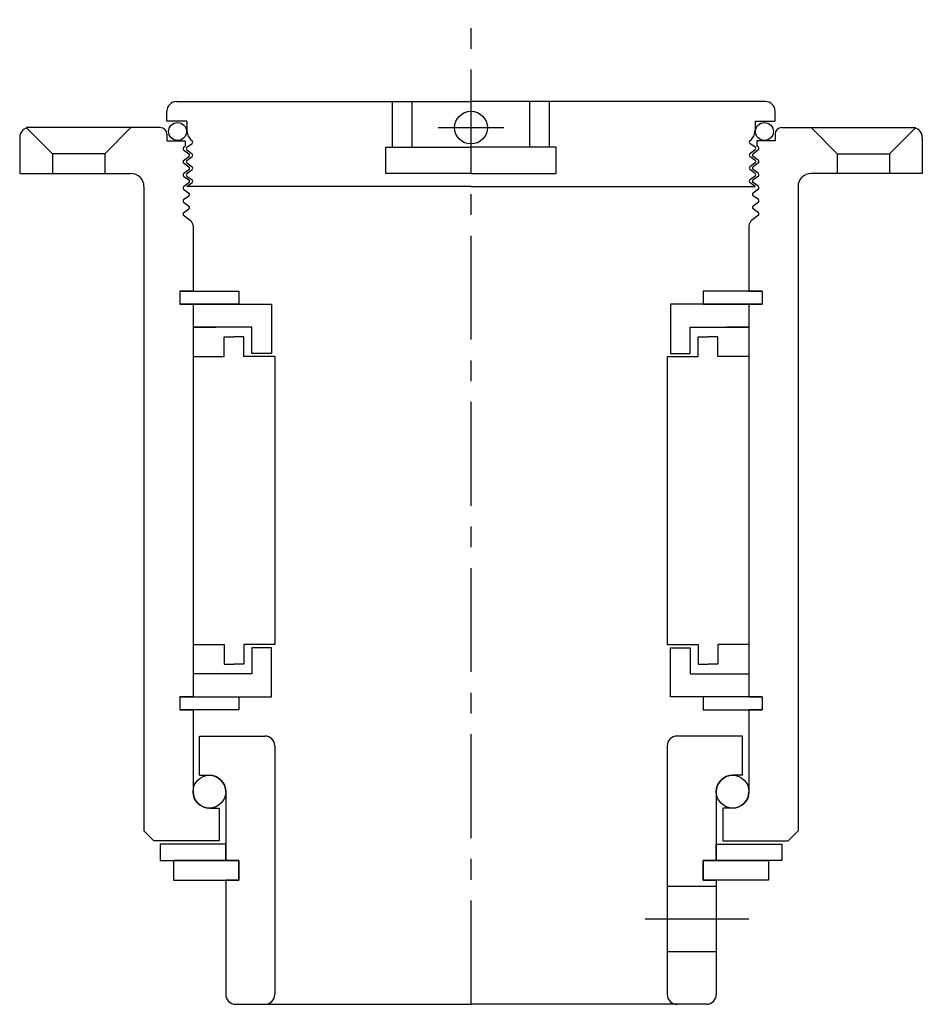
# Model space of a CAD drawing. Header units: millimetres. Extents: x -69 to 69, y -261 to -110.
import ezdxf

# ---------------------------------------------------------------- set-up
doc = ezdxf.new("R2010")
doc.units = ezdxf.units.MM
doc.header["$LTSCALE"] = 0.5
doc.header["$MEASUREMENT"] = 0
doc.header["$PDMODE"] = 34
doc.header["$PDSIZE"] = 5
doc.linetypes.add('CENTER', pattern=[50.8, 31.75, -6.35, 6.35, -6.35])
doc.layers.get('0').update_dxf_attribs({"linetype": 'CONTINUOUS'})
doc.layers.add('Center', color=1, linetype='CENTER')

msp = doc.modelspace()

# ---------------------------------------------------------------- linework, layer by layer
for p, q in [((-45, -123), (-12, -123)), ((-12, -130), (-12, -123)), ((-12, -123), (-9, -123)), ((-9, -123), (0, -123)), ((-9, -130), (-9, -123)), ((9, -123), (0, -123)), ((9, -130), (9, -123)), ((12, -123), (9, -123)), ((45, -123), (12, -123)), ((12, -130), (12, -123)), ((-46.5, -126), (-46.5, -124.5)), ((46.5, -126), (46.5, -124.5)), ((-43.43, -126), (-46.5, -126)), ((-43.43, -126), (-43.43, -127.4)), ((-43.43, -126), (-43.43, -126)), ((43.43, -126), (46.5, -126)), ((43.43, -126), (43.43, -126)), ((43.43, -126), (43.43, -127.4)), ((-52, -127), (-68, -127)), ((-68, -127), (-64, -131)), ((-47.5, -127), (-67.5, -127)), ((-52, -127), (-56, -131)), ((47.5, -127), (67.5, -127)), ((52, -127), (68, -127)), ((52, -127), (56, -131)), ((68, -127), (64, -131)), ((-69, -128.5), (-69, -134)), ((-46.5, -128), (-46.5, -129)), ((-46.5, -129), (-43.7, -129)), ((-43.7, -129), (-43.7, -129.82)), ((-43.43, -130), (-42.63, -129.4)), ((-42.63, -129), (-42.63, -129)), ((42.63, -129), (42.63, -129)), ((43.43, -130), (42.63, -129.4)), ((46.5, -129), (43.7, -129)), ((43.7, -129), (43.7, -129.82)), ((46.5, -128), (46.5, -129)), ((69, -128.5), (69, -134)), ((-43.93, -130), (-43.7, -129.82)), ((-43.93, -130.4), (-43.13, -131)), ((-43.43, -130.4), (-42.63, -131)), ((-13, -130), (-9, -130)), ((-13, -134), (-13, -130)), ((-9, -130), (0, -130)), ((9, -130), (0, -130)), ((13, -130), (9, -130)), ((13, -134), (13, -130)), ((43.43, -130.4), (42.63, -131)), ((43.93, -130.4), (43.13, -131)), ((43.93, -130), (43.7, -129.82)), ((-56, -131), (-64, -131)), ((-64, -131), (-64, -134)), ((-56, -131), (-56, -134)), ((-43.93, -132), (-43.13, -131.4)), ((-43.93, -132.4), (-43.13, -133)), ((-43.43, -132), (-42.63, -131.4)), ((-43.43, -132.4), (-42.63, -133)), ((43.43, -132), (42.63, -131.4)), ((43.43, -132.4), (42.63, -133)), ((43.93, -132), (43.13, -131.4)), ((43.93, -132.4), (43.13, -133)), ((56, -131), (64, -131)), ((56, -131), (56, -134)), ((64, -131), (64, -134)), ((-43.93, -134), (-43.13, -133.4)), ((-43.43, -134), (-42.63, -133.4)), ((43.43, -134), (42.63, -133.4)), ((43.93, -134), (43.13, -133.4)), ((-69, -134), (-52, -134)), ((-43.93, -134.4), (-43.13, -135)), ((-43.93, -136), (-43.13, -135.4)), ((-43.43, -134.4), (-42.63, -135)), ((-43.43, -136), (-42.63, -135.4)), ((0, -134), (-13, -134)), ((0, -134), (13, -134)), ((43.43, -134.4), (42.63, -135)), ((43.43, -136), (42.63, -135.4)), ((43.93, -134.4), (43.13, -135)), ((43.93, -136), (43.13, -135.4)), ((69, -134), (52, -134)), ((-50, -136), (-50, -234.5)), ((-43.93, -136.4), (-43.13, -137)), ((0, -136), (-43.43, -136)), ((0, -136), (43.43, -136)), ((43.93, -136.4), (43.13, -137)), ((50, -136), (50, -234.5)), ((-43.93, -138), (-43.13, -137.4)), ((-43.93, -138.4), (-43.13, -139)), ((43.93, -138), (43.13, -137.4)), ((43.93, -138.4), (43.13, -139)), ((-43.93, -140), (-43.13, -139.4)), ((43.93, -140), (43.13, -139.4)), ((-43.93, -140.4), (-42.9, -141.18)), ((43.93, -140.4), (42.9, -141.18)), ((-42.5, -141.98), (-42.5, -152)), ((42.5, -141.98), (42.5, -152)), ((-44.5, -152), (-35.5, -152)), ((-42.5, -152), (-44.5, -152)), ((-44.5, -152), (-44.5, -154)), ((-35.5, -152), (-35.5, -154)), ((44.5, -152), (35.5, -152)), ((35.5, -152), (35.5, -154)), ((42.5, -152), (44.5, -152)), ((44.5, -152), (44.5, -154)), ((-35.5, -154), (-44.5, -154)), ((-44.5, -154), (-42.5, -154)), ((-42.5, -154), (-42.5, -214)), ((-42.5, -154), (-30.5, -154)), ((-30.5, -154), (-30.5, -161.5)), ((42.5, -154), (30.5, -154)), ((30.5, -154), (30.5, -161.5)), ((35.5, -154), (44.5, -154)), ((42.5, -154), (42.5, -214)), ((44.5, -154), (42.5, -154)), ((-33.5, -157.5), (-42.5, -157.5)), ((-42.5, -157.5), (-39, -157.5)), ((-33.5, -161.5), (-33.5, -157.5)), ((33.5, -157.5), (42.5, -157.5)), ((33.5, -161.5), (33.5, -157.5)), ((42.5, -157.5), (39, -157.5)), ((-37.75, -159), (-36.25, -159)), ((-37.75, -162), (-37.75, -159)), ((-34.75, -159), (-36.25, -159)), ((-34.75, -162), (-34.75, -159)), ((34.75, -159), (36.25, -159)), ((34.75, -162), (34.75, -159)), ((37.75, -159), (36.25, -159)), ((37.75, -162), (37.75, -159)), ((-42.5, -162), (-42.5, -206)), ((-42.5, -162), (-37.75, -162)), ((-30, -162), (-34.75, -162)), ((-30.5, -161.5), (-33.5, -161.5)), ((-30, -162), (-30, -206)), ((30, -162), (30, -206)), ((30, -162), (34.75, -162)), ((30.5, -161.5), (33.5, -161.5)), ((42.5, -162), (37.75, -162)), ((42.5, -162), (42.5, -206)), ((-42.5, -206), (-37.75, -206)), ((-37.75, -206), (-37.75, -209)), ((-30, -206), (-34.75, -206)), ((-34.75, -206), (-34.75, -209)), ((30, -206), (34.75, -206)), ((34.75, -206), (34.75, -209)), ((42.5, -206), (37.75, -206)), ((37.75, -206), (37.75, -209)), ((-30.5, -206.5), (-33.5, -206.5)), ((-33.5, -206.5), (-33.5, -210.5)), ((-30.5, -214), (-30.5, -206.5)), ((30.5, -206.5), (33.5, -206.5)), ((30.5, -214), (30.5, -206.5)), ((33.5, -206.5), (33.5, -210.5)), ((-37.75, -209), (-36.25, -209)), ((-34.75, -209), (-36.25, -209)), ((34.75, -209), (36.25, -209)), ((37.75, -209), (36.25, -209)), ((-33.5, -210.5), (-42.5, -210.5)), ((33.5, -210.5), (42.5, -210.5)), ((-44.5, -214), (-35.5, -214)), ((-44.5, -214), (-44.5, -216)), ((-42.5, -214), (-44.5, -214)), ((-42.5, -214), (-30.5, -214)), ((-35.5, -214), (-35.5, -216)), ((42.5, -214), (30.5, -214)), ((35.5, -214), (35.5, -216)), ((44.5, -214), (35.5, -214)), ((42.5, -214), (44.5, -214)), ((44.5, -214), (44.5, -216)), ((-35.5, -216), (-44.5, -216)), ((-44.5, -216), (-42.5, -216)), ((-42.5, -216), (-42.5, -228.5)), ((35.5, -216), (44.5, -216)), ((42.5, -216), (42.5, -228.5)), ((44.5, -216), (42.5, -216)), ((-41.5, -220), (-31.5, -220)), ((-41.5, -226), (-41.5, -220)), ((41.5, -220), (31.5, -220)), ((41.5, -226), (41.5, -220)), ((-30, -221.5), (-30, -259.5)), ((30, -221.5), (30, -259.5)), ((-41.5, -226), (-40, -226)), ((41.5, -226), (40, -226)), ((-37.5, -228.5), (-37.5, -239)), ((37.5, -228.5), (37.5, -239)), ((-40, -231), (-38.5, -231)), ((-38.5, -231), (-38.5, -236)), ((40, -231), (38.5, -231)), ((38.5, -231), (38.5, -236)), ((-50, -234.5), (-48.5, -236)), ((50, -234.5), (48.5, -236)), ((-38.5, -236), (-48.5, -236)), ((38.5, -236), (48.5, -236)), ((-37.5, -236.5), (-47.5, -236.5)), ((-47.5, -236.5), (-47.5, -239)), ((-37.5, -239), (-37.5, -236.5)), ((37.5, -236.5), (47.5, -236.5)), ((37.5, -239), (37.5, -236.5)), ((47.5, -236.5), (47.5, -239)), ((-47.5, -239), (-37.5, -239)), ((-35.5, -239), (-45.5, -239)), ((-45.5, -239), (-45.5, -242)), ((-37.5, -239), (-35.5, -239)), ((-35.5, -242), (-35.5, -239)), ((-35.5, -239), (-35.5, -242)), ((35.5, -239), (45.5, -239)), ((35.5, -239), (35.5, -242)), ((35.5, -242), (35.5, -239)), ((37.5, -239), (35.5, -239)), ((47.5, -239), (37.5, -239)), ((45.5, -239), (45.5, -242)), ((-45.5, -242), (-35.5, -242)), ((-37.5, -242), (-37.5, -259.5)), ((-35.5, -242), (-37.5, -242)), ((45.5, -242), (35.5, -242)), ((35.5, -242), (37.5, -242)), ((37.5, -242), (37.5, -259.5)), ((37.5, -243), (30, -243)), ((37.5, -253), (30, -253)), ((-36, -261), (-31.5, -261)), ((-31.5, -261), (0, -261)), ((31.5, -261), (0, -261)), ((36, -261), (31.5, -261))]:
    msp.add_line(p, q)
for centre, radius in [((-44.86, -127.59), 1.37), ((44.86, -127.59), 1.37), ((-40, -228.5), 2.5), ((40, -228.5), 2.5)]:
    msp.add_circle(centre, radius)
for centre, radius, start, end in [((-45, -124.5), 1.5, 90, 180), ((45, -124.5), 1.5, 0, 90), ((-67.5, -128.5), 1.5, 90, 180), ((-47.5, -128), 1, 0, 90), ((-41.43, -127.4), 2, 180, 233.1301), ((41.43, -127.4), 2, 306.8699, 0), ((47.5, -128), 1, 90, 180), ((67.5, -128.5), 1.5, 0, 90), ((-42.78, -129.2), 0.25, 306.8699, 53.7141), ((42.78, -129.2), 0.25, 126.2859, 233.1301), ((-43.78, -130.2), 0.25, 126.8699, 233.1301), ((-43.28, -130.2), 0.25, 126.8699, 233.1301), ((43.28, -130.2), 0.25, 306.8699, 53.1301), ((43.78, -130.2), 0.25, 306.8699, 53.1301), ((-43.78, -132.2), 0.25, 126.8699, 233.1301), ((-43.28, -132.2), 0.25, 126.8699, 233.1301), ((-43.28, -131.2), 0.25, 306.8699, 53.7141), ((-42.78, -131.2), 0.25, 306.8699, 53.7141), ((42.78, -131.2), 0.25, 126.2859, 233.1301), ((43.28, -131.2), 0.25, 126.2859, 233.1301), ((43.28, -132.2), 0.25, 306.8699, 53.1301), ((43.78, -132.2), 0.25, 306.8699, 53.1301), ((-43.28, -133.2), 0.25, 306.8699, 53.7141), ((-42.78, -133.2), 0.25, 306.8699, 53.7141), ((42.78, -133.2), 0.25, 126.2859, 233.1301), ((43.28, -133.2), 0.25, 126.2859, 233.1301), ((-52, -136), 2, 0, 90), ((-43.78, -134.2), 0.25, 126.8699, 233.1301), ((-43.28, -134.2), 0.25, 126.8699, 233.1301), ((-43.28, -135.2), 0.25, 306.8699, 53.7141), ((-42.78, -135.2), 0.25, 306.8699, 53.7141), ((42.78, -135.2), 0.25, 126.2859, 233.1301), ((43.28, -135.2), 0.25, 126.2859, 233.1301), ((43.28, -134.2), 0.25, 306.8699, 53.1301), ((43.78, -134.2), 0.25, 306.8699, 53.1301), ((52, -136), 2, 90, 180), ((-43.78, -136.2), 0.25, 126.8699, 233.1301), ((43.78, -136.2), 0.25, 306.8699, 53.1301), ((-43.78, -138.2), 0.25, 126.8699, 233.1301), ((-43.28, -137.2), 0.25, 306.8699, 53.7141), ((43.28, -137.2), 0.25, 126.2859, 233.1301), ((43.78, -138.2), 0.25, 306.8699, 53.1301), ((-43.28, -139.2), 0.25, 306.8699, 53.7141), ((43.28, -139.2), 0.25, 126.2859, 233.1301), ((-43.78, -140.2), 0.25, 126.8699, 233.1301), ((-43.5, -141.98), 1, 0, 53.1301), ((43.5, -141.98), 1, 126.8699, 180), ((43.78, -140.2), 0.25, 306.8699, 53.1301), ((-31.5, -221.5), 1.5, 0, 90), ((31.5, -221.5), 1.5, 90, 180), ((-40, -228.5), 2.5, 0, 90), ((40, -228.5), 2.5, 90, 180), ((-40, -228.5), 2.5, 180, 270), ((40, -228.5), 2.5, 270, 0), ((-36, -259.5), 1.5, 180, 270), ((-31.5, -259.5), 1.5, 270, 0), ((31.5, -259.5), 1.5, 180, 270), ((36, -259.5), 1.5, 270, 0)]:
    msp.add_arc(centre, radius, start, end)
msp.add_point((0, -127))
at = {"layer": 'Center'}
for p, q in [((0, -261), (0, -110.5)), ((42.5, -248), (24, -248))]:
    msp.add_line(p, q, dxfattribs=at)

doc.saveas('drawing.dxf')
